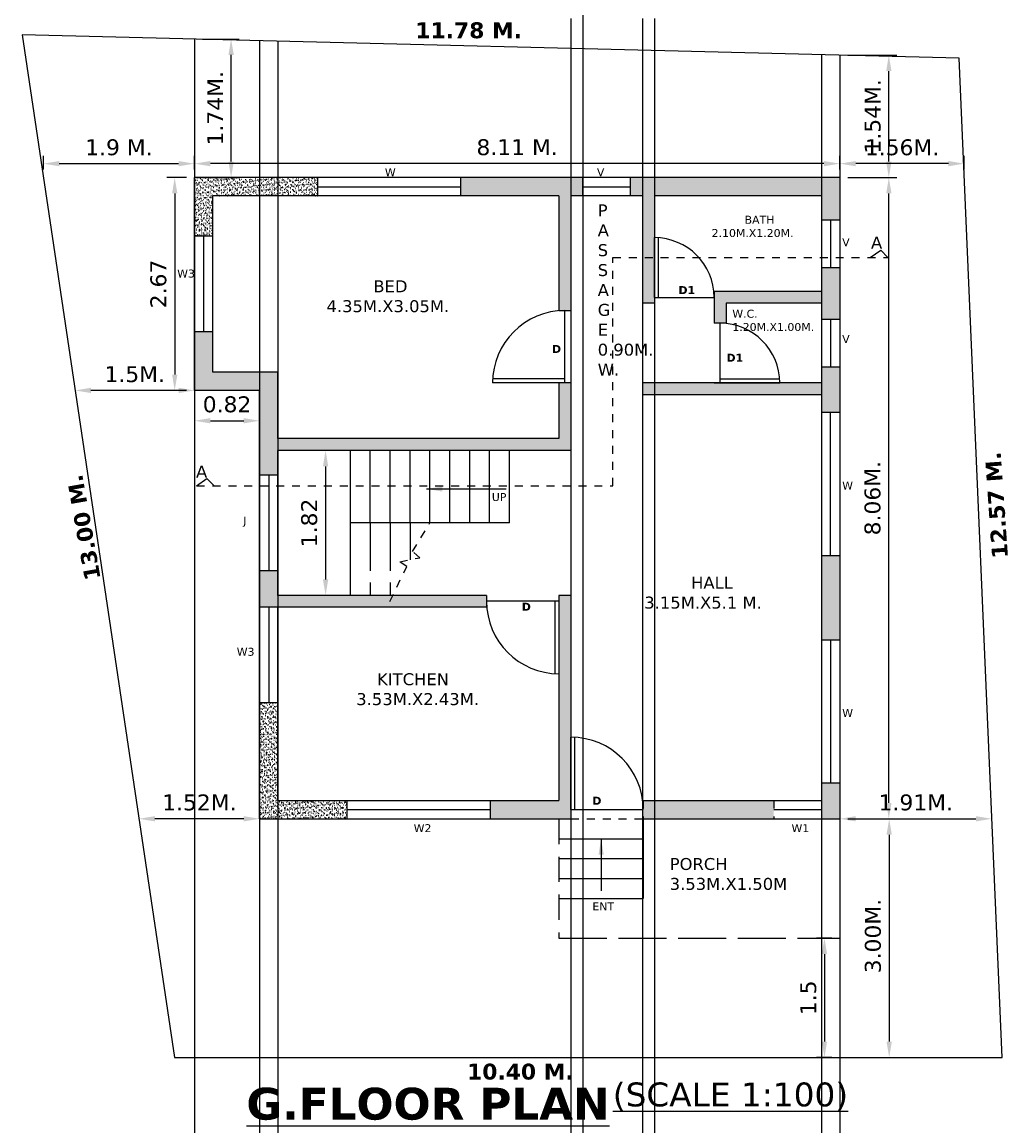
# Model space of a CAD drawing. Header units: millimetres. Extents: x 55 to 259, y 26 to 60.
# Tile 6 of 8: x 220 to 232, y 35 to 48. Entities that reach past the tile are written whole.
import ezdxf

# ---------------------------------------------------------------- set-up
doc = ezdxf.new("R2010")
doc.units = ezdxf.units.MM
doc.header["$LTSCALE"] = 0.05
for name, pattern in [('ACAD_ISO02W100', [15, 12, -3]), ('ACAD_ISO03W100', [30, 12, -18]), ('DASHED2', [9.525, 6.35, -3.175])]:
    doc.linetypes.add(name, pattern=pattern)
doc.styles.get("Standard").update_dxf_attribs({"font": 'verdana.ttf', "height": 0.2})
doc.dimstyles.new('ISO-25', dxfattribs={"dimtxt": 0.001, "dimasz": 0.2, "dimexe": 0.1, "dimexo": 0.1, "dimgap": 0.1, "dimtad": 3, "dimdsep": 46, "dimtxsty": 'Standard', "dimcen": -0.09, "dimclrd": 256, "dimclrt": 256, "dimazin": 0, "dimtfac": 1, "dimtmove": 0, "dimatfit": 3, "dimfxl": 1, "dimtolj": 1, "dimarcsym": 0})
pattern_1 = [(37.5, (-298.05499, 208.005908), (-0.0016000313, 0.0489413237), [0, -0.038608, 0, -0.04318, 0, -0.041275]), (7.5, (-298.05499, 208.00591), (0.044952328, 0.07168251), [0, -0.020828, 0, -0.034798, 0, -0.013335]), (327.5, (-298.086233, 208.005908), (0.079099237, 0.0001437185), [0, -0.0127, 0, -0.04572, 0, -0.05969]), (317.5, (-298.08623, 208.00591), (0.076355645, 0.022292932), [0, -0.00635, 0, -0.029972, 0, -0.03429])]

# ---------------------------------------------------------------- blocks, each defined once
blk = doc.blocks.new('*D48')
at = {"color": 0, "lineweight": -2, "ltscale": 0.05, "transparency": 16777216}
for p, q in [((230.222, 47.975), (230.838, 47.975)), ((230.222, 46.437), (230.838, 46.437))]:
    blk.add_line(p, q, dxfattribs=at)
at = {"lineweight": -2, "ltscale": 0.05, "transparency": 16777216}
blk.add_line((230.738, 46.637), (230.738, 47.775), dxfattribs=at)
at = {"ltscale": 0.05, "transparency": 16777216}
for points in [[(230.705, 47.775), (230.772, 47.775), (230.738, 47.975)], [(230.705, 46.637), (230.772, 46.637), (230.738, 46.437)]]:
    blk.add_solid(points, dxfattribs=at)
at = {"layer": 'Defpoints', "color": 0, "ltscale": 0.05, "transparency": 16777216}
for p in [(230.122, 47.975), (230.738, 47.975), (230.122, 46.437)]:
    blk.add_point(p, dxfattribs=at)
at = {"ltscale": 0.05, "transparency": 16777216, "insert": (230.536, 47.206), "char_height": 0.2, "attachment_point": 5, "rotation": 90}
blk.add_mtext('\\A1;1.54M.', dxfattribs=at)
blk = doc.blocks.new('*D49')
at = {"color": 0, "lineweight": -2, "ltscale": 0.05, "transparency": 16777216}
for p, q in [((230.222, 46.437), (230.838, 46.437)), ((230.222, 38.379), (230.838, 38.379))]:
    blk.add_line(p, q, dxfattribs=at)
at = {"lineweight": -2, "ltscale": 0.05, "transparency": 16777216}
blk.add_line((230.738, 38.579), (230.738, 46.237), dxfattribs=at)
at = {"ltscale": 0.05, "transparency": 16777216}
for points in [[(230.705, 46.237), (230.772, 46.237), (230.738, 46.437)], [(230.705, 38.579), (230.772, 38.579), (230.738, 38.379)]]:
    blk.add_solid(points, dxfattribs=at)
at = {"layer": 'Defpoints', "color": 0, "ltscale": 0.05, "transparency": 16777216}
for p in [(230.122, 46.437), (230.738, 46.437), (230.122, 38.379)]:
    blk.add_point(p, dxfattribs=at)
at = {"ltscale": 0.05, "transparency": 16777216, "insert": (230.534, 42.408), "char_height": 0.2, "attachment_point": 5, "rotation": 90}
blk.add_mtext('\\A1;8.06M.', dxfattribs=at)
blk = doc.blocks.new('*D50')
at = {"color": 0, "lineweight": -2, "ltscale": 0.05, "transparency": 16777216}
for p, q in [((230.222, 38.379), (230.843, 38.379)), ((230.222, 35.379), (230.843, 35.379))]:
    blk.add_line(p, q, dxfattribs=at)
at = {"lineweight": -2, "ltscale": 0.05, "transparency": 16777216}
blk.add_line((230.743, 38.179), (230.743, 35.579), dxfattribs=at)
at = {"ltscale": 0.05, "transparency": 16777216}
for points in [[(230.709, 38.179), (230.776, 38.179), (230.743, 38.379)], [(230.709, 35.579), (230.776, 35.579), (230.743, 35.379)]]:
    blk.add_solid(points, dxfattribs=at)
at = {"layer": 'Defpoints', "color": 0, "ltscale": 0.05, "transparency": 16777216}
for p in [(230.122, 38.379), (230.122, 35.379), (230.743, 35.379)]:
    blk.add_point(p, dxfattribs=at)
at = {"ltscale": 0.05, "transparency": 16777216, "insert": (230.539, 36.905), "char_height": 0.2, "attachment_point": 5, "rotation": 90}
blk.add_mtext('\\A1;3.00M.', dxfattribs=at)
blk = doc.blocks.new('*D51')
at = {"color": 0, "lineweight": -2, "ltscale": 0.05, "transparency": 16777216}
for p, q in [((220.111, 46.537), (220.111, 46.712)), ((222.01, 46.537), (222.01, 46.712))]:
    blk.add_line(p, q, dxfattribs=at)
at = {"lineweight": -2, "ltscale": 0.05, "transparency": 16777216}
blk.add_line((220.311, 46.612), (221.81, 46.612), dxfattribs=at)
at = {"ltscale": 0.05, "transparency": 16777216}
for points in [[(220.311, 46.645), (220.311, 46.579), (220.111, 46.612)], [(221.81, 46.645), (221.81, 46.579), (222.01, 46.612)]]:
    blk.add_solid(points, dxfattribs=at)
at = {"layer": 'Defpoints', "color": 0, "ltscale": 0.05, "transparency": 16777216}
for p in [(222.01, 46.612), (220.111, 46.437), (222.01, 46.437)]:
    blk.add_point(p, dxfattribs=at)
at = {"ltscale": 0.05, "transparency": 16777216, "insert": (221.061, 46.816), "char_height": 0.2, "attachment_point": 5}
blk.add_mtext('\\A1;1.9 M.', dxfattribs=at)
blk = doc.blocks.new('*D52')
at = {"color": 0, "lineweight": -2, "ltscale": 0.05, "transparency": 16777216}
for p, q in [((222.01, 46.537), (222.01, 46.712)), ((230.122, 46.537), (230.122, 46.712))]:
    blk.add_line(p, q, dxfattribs=at)
at = {"lineweight": -2, "ltscale": 0.05, "transparency": 16777216}
blk.add_line((229.922, 46.612), (222.21, 46.612), dxfattribs=at)
at = {"ltscale": 0.05, "transparency": 16777216}
for points in [[(222.21, 46.645), (222.21, 46.579), (222.01, 46.612)], [(229.922, 46.645), (229.922, 46.579), (230.122, 46.612)]]:
    blk.add_solid(points, dxfattribs=at)
at = {"layer": 'Defpoints', "color": 0, "ltscale": 0.05, "transparency": 16777216}
for p in [(222.01, 46.612), (222.01, 46.437), (230.122, 46.437)]:
    blk.add_point(p, dxfattribs=at)
at = {"ltscale": 0.05, "transparency": 16777216, "insert": (226.066, 46.817), "char_height": 0.2, "attachment_point": 5}
blk.add_mtext('\\A1;8.11 M.', dxfattribs=at)
blk = doc.blocks.new('*D53')
at = {"color": 0, "lineweight": -2, "ltscale": 0.05, "transparency": 16777216}
for p, q in [((230.122, 46.537), (230.122, 46.712)), ((231.687, 46.537), (231.687, 46.712))]:
    blk.add_line(p, q, dxfattribs=at)
at = {"lineweight": -2, "ltscale": 0.05, "transparency": 16777216}
blk.add_line((231.487, 46.612), (230.322, 46.612), dxfattribs=at)
at = {"ltscale": 0.05, "transparency": 16777216}
for points in [[(230.322, 46.645), (230.322, 46.579), (230.122, 46.612)], [(231.487, 46.645), (231.487, 46.579), (231.687, 46.612)]]:
    blk.add_solid(points, dxfattribs=at)
at = {"layer": 'Defpoints', "color": 0, "ltscale": 0.05, "transparency": 16777216}
for p in [(230.122, 46.612), (230.122, 46.437), (231.687, 46.437)]:
    blk.add_point(p, dxfattribs=at)
at = {"ltscale": 0.05, "transparency": 16777216, "insert": (230.904, 46.816), "char_height": 0.2, "attachment_point": 5}
blk.add_mtext('\\A1;1.56M.', dxfattribs=at)
blk = doc.blocks.new('*D54')
at = {"lineweight": -2, "ltscale": 0.05, "transparency": 16777216}
blk.add_line((222.63, 38.379), (221.513, 38.379), dxfattribs=at)
at = {"ltscale": 0.05, "transparency": 16777216}
for points in [[(221.513, 38.412), (221.513, 38.346), (221.313, 38.379)], [(222.63, 38.412), (222.63, 38.346), (222.83, 38.379)]]:
    blk.add_solid(points, dxfattribs=at)
at = {"layer": 'Defpoints', "color": 0, "ltscale": 0.05, "transparency": 16777216}
for p in [(221.313, 38.379), (221.313, 38.379), (222.83, 38.379)]:
    blk.add_point(p, dxfattribs=at)
at = {"ltscale": 0.05, "transparency": 16777216, "insert": (222.072, 38.583), "char_height": 0.2, "attachment_point": 5}
blk.add_mtext('\\A1;1.52M.', dxfattribs=at)
blk = doc.blocks.new('*D55')
at = {"lineweight": -2, "ltscale": 0.05, "transparency": 16777216}
blk.add_line((230.322, 38.379), (231.832, 38.379), dxfattribs=at)
at = {"ltscale": 0.05, "transparency": 16777216}
for points in [[(230.322, 38.412), (230.322, 38.346), (230.122, 38.379)], [(231.832, 38.412), (231.832, 38.346), (232.032, 38.379)]]:
    blk.add_solid(points, dxfattribs=at)
at = {"layer": 'Defpoints', "color": 0, "ltscale": 0.05, "transparency": 16777216}
for p in [(230.122, 38.379), (232.032, 38.379), (232.032, 38.379)]:
    blk.add_point(p, dxfattribs=at)
at = {"ltscale": 0.05, "transparency": 16777216, "insert": (231.077, 38.583), "char_height": 0.2, "attachment_point": 5}
blk.add_mtext('\\A1;1.91M.', dxfattribs=at)
blk = doc.blocks.new('*D56')
at = {"lineweight": -2, "ltscale": 0.05, "transparency": 16777216}
blk.add_line((221.81, 43.762), (220.71, 43.762), dxfattribs=at)
at = {"ltscale": 0.05, "transparency": 16777216}
for points in [[(220.71, 43.796), (220.71, 43.729), (220.51, 43.762)], [(221.81, 43.796), (221.81, 43.729), (222.01, 43.762)]]:
    blk.add_solid(points, dxfattribs=at)
at = {"layer": 'Defpoints', "color": 0, "ltscale": 0.05, "transparency": 16777216}
for p in [(220.51, 43.762), (220.51, 43.762), (222.01, 43.762)]:
    blk.add_point(p, dxfattribs=at)
at = {"ltscale": 0.05, "transparency": 16777216, "insert": (221.26, 43.965), "char_height": 0.2, "attachment_point": 5}
blk.add_mtext('\\A1;1.5M.', dxfattribs=at)
blk = doc.blocks.new('*D57')
at = {"color": 0, "lineweight": -2, "ltscale": 0.05, "transparency": 16777216}
for p, q in [((222.11, 48.178), (222.571, 48.178)), ((222.11, 46.437), (222.571, 46.437))]:
    blk.add_line(p, q, dxfattribs=at)
at = {"lineweight": -2, "ltscale": 0.05, "transparency": 16777216}
blk.add_line((222.471, 46.637), (222.471, 47.978), dxfattribs=at)
at = {"ltscale": 0.05, "transparency": 16777216}
for points in [[(222.438, 47.978), (222.505, 47.978), (222.471, 48.178)], [(222.438, 46.637), (222.505, 46.637), (222.471, 46.437)]]:
    blk.add_solid(points, dxfattribs=at)
at = {"layer": 'Defpoints', "color": 0, "ltscale": 0.05, "transparency": 16777216}
for p in [(222.01, 48.178), (222.471, 48.178), (222.01, 46.437)]:
    blk.add_point(p, dxfattribs=at)
at = {"ltscale": 0.05, "transparency": 16777216, "insert": (222.271, 47.308), "char_height": 0.2, "attachment_point": 5, "rotation": 90}
blk.add_mtext('\\A1;1.74M.', dxfattribs=at)
blk = doc.blocks.new('*D44')
at = {"color": 0, "lineweight": -2, "ltscale": 0.05, "transparency": 16777216}
for p, q in [((222.01, 43.662), (222.01, 43.281)), ((222.83, 43.662), (222.83, 43.281))]:
    blk.add_line(p, q, dxfattribs=at)
at = {"lineweight": -2, "ltscale": 0.05, "transparency": 16777216}
blk.add_line((222.21, 43.381), (222.63, 43.381), dxfattribs=at)
at = {"ltscale": 0.05, "transparency": 16777216}
for points in [[(222.21, 43.414), (222.21, 43.348), (222.01, 43.381)], [(222.63, 43.414), (222.63, 43.348), (222.83, 43.381)]]:
    blk.add_solid(points, dxfattribs=at)
at = {"layer": 'Defpoints', "color": 0, "ltscale": 0.05, "transparency": 16777216}
for p in [(222.01, 43.762), (222.83, 43.762), (222.83, 43.381)]:
    blk.add_point(p, dxfattribs=at)
at = {"ltscale": 0.05, "transparency": 16777216, "insert": (222.42, 43.586), "char_height": 0.2, "attachment_point": 5}
blk.add_mtext('\\A1;0.82', dxfattribs=at)
blk = doc.blocks.new('*D45')
at = {"color": 0, "lineweight": -2, "ltscale": 0.05, "transparency": 16777216}
for p, q in [((223.87, 43.007), (223.559, 43.007)), ((223.87, 41.187), (223.559, 41.187))]:
    blk.add_line(p, q, dxfattribs=at)
at = {"lineweight": -2, "ltscale": 0.05, "transparency": 16777216}
blk.add_line((223.659, 42.807), (223.659, 41.387), dxfattribs=at)
at = {"ltscale": 0.05, "transparency": 16777216}
for points in [[(223.625, 42.807), (223.692, 42.807), (223.659, 43.007)], [(223.625, 41.387), (223.692, 41.387), (223.659, 41.187)]]:
    blk.add_solid(points, dxfattribs=at)
at = {"layer": 'Defpoints', "color": 0, "ltscale": 0.05, "transparency": 16777216}
for p in [(223.97, 43.007), (223.659, 41.187), (223.97, 41.187)]:
    blk.add_point(p, dxfattribs=at)
at = {"ltscale": 0.05, "transparency": 16777216, "insert": (223.454, 42.097), "char_height": 0.2, "attachment_point": 5, "rotation": 90}
blk.add_mtext('\\A1;1.82', dxfattribs=at)
blk = doc.blocks.new('*D46')
at = {"color": 0, "lineweight": -2, "ltscale": 0.05, "transparency": 16777216}
for p, q in [((221.91, 46.437), (221.662, 46.437)), ((221.91, 43.762), (221.662, 43.762))]:
    blk.add_line(p, q, dxfattribs=at)
at = {"lineweight": -2, "ltscale": 0.05, "transparency": 16777216}
blk.add_line((221.762, 46.237), (221.762, 43.962), dxfattribs=at)
at = {"ltscale": 0.05, "transparency": 16777216}
for points in [[(221.729, 46.237), (221.796, 46.237), (221.762, 46.437)], [(221.729, 43.962), (221.796, 43.962), (221.762, 43.762)]]:
    blk.add_solid(points, dxfattribs=at)
at = {"layer": 'Defpoints', "color": 0, "ltscale": 0.05, "transparency": 16777216}
for p in [(222.01, 46.437), (221.762, 43.762), (222.01, 43.762)]:
    blk.add_point(p, dxfattribs=at)
at = {"ltscale": 0.05, "transparency": 16777216, "insert": (221.558, 45.1), "char_height": 0.2, "attachment_point": 5, "rotation": 90}
blk.add_mtext('\\A1;2.67', dxfattribs=at)
blk = doc.blocks.new('*D47')
at = {"color": 0, "lineweight": -2, "ltscale": 0.05, "transparency": 16777216}
for p, q in [((230.022, 36.879), (229.829, 36.879)), ((230.022, 35.379), (229.829, 35.379))]:
    blk.add_line(p, q, dxfattribs=at)
at = {"lineweight": -2, "ltscale": 0.05, "transparency": 16777216}
blk.add_line((229.929, 36.679), (229.929, 35.579), dxfattribs=at)
at = {"ltscale": 0.05, "transparency": 16777216}
for points in [[(229.896, 36.679), (229.962, 36.679), (229.929, 36.879)], [(229.896, 35.579), (229.962, 35.579), (229.929, 35.379)]]:
    blk.add_solid(points, dxfattribs=at)
at = {"layer": 'Defpoints', "color": 0, "ltscale": 0.05, "transparency": 16777216}
for p in [(230.122, 36.879), (229.929, 35.379), (230.122, 35.379)]:
    blk.add_point(p, dxfattribs=at)
at = {"ltscale": 0.05, "transparency": 16777216, "insert": (229.727, 36.129), "char_height": 0.2, "attachment_point": 5, "rotation": 90}
blk.add_mtext('\\A1;1.5', dxfattribs=at)

msp = doc.modelspace()

# ---------------------------------------------------------------- hatches: boundary and pattern name
at = {"ltscale": 0.05}
h = msp.add_hatch(dxfattribs=at)
h.set_pattern_fill('AR-SAND', color=256, scale=0.001, style=0)
h.set_pattern_definition(pattern_1)
h.paths.add_polyline_path([(223.556, 46.437), (222.01, 46.437), (222.01, 45.7), (222.24, 45.7), (222.24, 46.207), (223.556, 46.207)])
h = msp.add_hatch(dxfattribs=at)
h.set_pattern_fill('AR-SAND', color=256, scale=0.001, style=0)
h.set_pattern_definition(pattern_1)
h.paths.add_polyline_path([(226.892, 46.437), (225.356, 46.437), (225.356, 46.207), (226.592, 46.207), (226.592, 44.767), (226.742, 44.767), (226.742, 46.207), (226.892, 46.207)])
h = msp.add_hatch(dxfattribs=at)
h.set_pattern_fill('AR-SAND', color=256, scale=0.001, style=0)
h.set_pattern_definition(pattern_1)
h.paths.add_polyline_path([(230.122, 46.437), (227.492, 46.437), (227.492, 46.207), (227.642, 46.207), (227.642, 45.432), (227.792, 45.432), (227.792, 45.682), (227.792, 46.207), (229.892, 46.207), (229.892, 45.907), (230.122, 45.907)])
h.paths.add_polyline_path([(227.792, 45.432), (227.642, 45.432), (227.642, 44.857), (227.792, 44.857), (227.792, 45.007)])
h = msp.add_hatch(dxfattribs=at)
h.set_pattern_fill('AR-SAND', color=256, scale=0.001, style=0)
h.set_pattern_definition(pattern_1)
h.paths.add_polyline_path([(230.122, 45.307), (229.892, 45.307), (229.892, 45.007), (228.542, 45.007), (228.542, 44.607), (228.692, 44.607), (228.692, 44.857), (229.892, 44.857), (229.892, 44.657), (230.122, 44.657)])
h.paths.add_polyline_path([(230.122, 44.057), (229.892, 44.057), (229.892, 43.857), (227.642, 43.857), (227.642, 43.707), (229.892, 43.707), (229.892, 43.487), (230.122, 43.487)])
h = msp.add_hatch(dxfattribs=at)
h.set_pattern_fill('AR-SAND', color=256, scale=0.001, style=0)
h.set_pattern_definition(pattern_1)
h.paths.add_polyline_path([(223.06, 41.497), (222.83, 41.497), (222.83, 41.037), (223.06, 41.037), (225.682, 41.037), (225.682, 41.187), (223.06, 41.187)])
h.paths.add_polyline_path([(223.06, 43.992), (222.24, 43.992), (222.24, 44.5), (222.01, 44.5), (222.01, 43.762), (222.83, 43.762), (222.83, 42.697), (223.06, 42.697), (223.06, 43.007), (226.742, 43.007), (226.742, 43.857), (226.592, 43.857), (226.592, 43.157), (223.06, 43.157)])
h = msp.add_hatch(dxfattribs=at)
h.set_pattern_fill('AR-SAND', color=256, scale=0.001, style=0)
h.set_pattern_definition(pattern_1)
h.paths.add_polyline_path([(230.122, 41.687), (229.892, 41.687), (229.892, 40.629), (230.122, 40.629)])
h.paths.add_polyline_path([(230.122, 38.829), (229.892, 38.829), (229.892, 38.609), (229.892, 38.379), (230.122, 38.379)])
h.paths.add_polyline_path([(229.292, 38.609), (227.652, 38.609), (227.652, 38.379), (229.292, 38.379)])
h = msp.add_hatch(dxfattribs=at)
h.set_pattern_fill('AR-SAND', color=256, scale=0.001, style=0)
h.set_pattern_definition(pattern_1)
h.paths.add_polyline_path([(226.742, 39.404), (226.742, 41.187), (226.592, 41.187), (226.592, 38.609), (225.726, 38.609), (225.726, 38.379), (226.742, 38.379), (226.742, 38.609)])
h = msp.add_hatch(dxfattribs=at)
h.set_pattern_fill('AR-SAND', color=256, scale=0.001, style=0)
h.set_pattern_definition(pattern_1)
h.paths.add_polyline_path([(223.926, 38.609), (223.06, 38.609), (223.06, 39.837), (222.83, 39.837), (222.83, 38.379), (223.926, 38.379)])

# ---------------------------------------------------------------- linework, layer by layer
for p, q in [((219.844, 48.232), (221.761, 35.379)), ((231.622, 47.937), (219.844, 48.232)), ((232.161, 35.379), (231.622, 47.937)), ((230.122, 46.437), (222.01, 46.437)), ((222.01, 43.762), (222.01, 46.437)), ((230.122, 46.437), (230.122, 38.379)), ((222.24, 43.992), (222.24, 46.207)), ((226.592, 46.207), (222.24, 46.207)), ((226.592, 46.207), (226.592, 44.767)), ((226.742, 46.207), (226.742, 44.767)), ((227.642, 46.207), (226.742, 46.207)), ((227.642, 46.207), (227.642, 44.857)), ((229.892, 46.207), (227.792, 46.207)), ((227.792, 46.207), (227.792, 45.007)), ((229.892, 46.207), (229.892, 45.007)), ((227.792, 45.007), (227.792, 44.857)), ((229.892, 45.007), (228.542, 45.007)), ((228.542, 45.007), (228.542, 44.607)), ((227.792, 44.857), (227.642, 44.857)), ((229.892, 44.857), (228.692, 44.857)), ((228.692, 44.857), (228.692, 44.607)), ((229.892, 44.857), (229.892, 43.857)), ((226.592, 44.767), (226.742, 44.767)), ((228.692, 44.607), (228.542, 44.607)), ((223.06, 43.992), (222.24, 43.992)), ((223.06, 43.157), (223.06, 43.992)), ((226.592, 43.857), (226.592, 43.157)), ((226.742, 43.857), (226.592, 43.857)), ((226.742, 43.857), (226.742, 43.007)), ((229.892, 43.857), (227.642, 43.857)), ((227.642, 43.857), (227.642, 43.707)), ((228.542, 43.857), (228.692, 43.857)), ((222.83, 43.762), (222.01, 43.762)), ((222.83, 38.379), (222.83, 43.762)), ((229.892, 43.707), (227.642, 43.707)), ((229.892, 43.707), (229.892, 38.609)), ((229.892, 43.487), (230.122, 43.487)), ((226.592, 43.157), (223.06, 43.157)), ((226.742, 43.007), (223.06, 43.007)), ((223.06, 41.187), (223.06, 43.007)), ((223.97, 41.187), (223.97, 43.007)), ((223.97, 41.187), (223.97, 43.007)), ((224.22, 42.097), (224.22, 43.007)), ((224.47, 42.097), (224.47, 43.007)), ((224.72, 42.097), (224.72, 43.007)), ((224.97, 42.097), (224.97, 43.007)), ((225.22, 42.097), (225.22, 43.007)), ((225.47, 42.097), (225.47, 43.007)), ((225.72, 42.097), (225.72, 43.007)), ((225.97, 42.097), (225.97, 43.007)), ((225.97, 42.097), (223.97, 42.097)), ((229.892, 41.687), (230.122, 41.687)), ((225.682, 41.187), (223.06, 41.187)), ((225.682, 41.187), (225.682, 41.037)), ((226.742, 41.187), (226.592, 41.187)), ((226.592, 41.187), (226.592, 38.609)), ((226.742, 41.187), (226.742, 38.609)), ((223.06, 38.609), (223.06, 41.037)), ((225.682, 41.037), (223.06, 41.037)), ((229.892, 40.629), (230.122, 40.629)), ((229.892, 38.829), (230.122, 38.829)), ((223.06, 38.609), (226.592, 38.609)), ((227.652, 38.609), (229.892, 38.609)), ((222.83, 38.379), (226.742, 38.379)), ((227.652, 38.379), (230.122, 38.379)), ((221.761, 35.379), (232.161, 35.379))]:
    msp.add_line(p, q)
for p, q in [((223.556, 46.437), (223.556, 46.207)), ((225.356, 46.437), (225.356, 46.207)), ((226.892, 46.207), (226.892, 46.437)), ((227.492, 46.207), (227.492, 46.437)), ((223.556, 46.322), (225.356, 46.322)), ((226.892, 46.322), (227.492, 46.322)), ((229.892, 45.907), (230.122, 45.907)), ((230.007, 45.907), (230.007, 45.307)), ((222.24, 45.7), (222.01, 45.7)), ((222.125, 45.7), (222.125, 44.5)), ((227.792, 44.932), (227.792, 45.682)), ((227.842, 44.932), (227.842, 45.682)), ((230.505, 45.432), (230.637, 45.523)), ((230.637, 45.523), (230.726, 45.432)), ((229.892, 45.307), (230.122, 45.307)), ((227.792, 44.932), (228.542, 44.932)), ((226.667, 43.857), (226.667, 44.767)), ((228.617, 43.857), (228.617, 44.607)), ((229.892, 44.657), (230.122, 44.657)), ((230.007, 44.657), (230.007, 44.057)), ((222.24, 44.5), (222.01, 44.5)), ((229.892, 44.057), (230.122, 44.057)), ((226.667, 43.907), (225.757, 43.907)), ((226.667, 43.857), (225.757, 43.857)), ((228.617, 43.907), (229.367, 43.907)), ((228.617, 43.857), (229.367, 43.857)), ((230.007, 41.687), (230.007, 43.487)), ((222.037, 42.564), (222.168, 42.655)), ((222.168, 42.655), (222.257, 42.564)), ((223.06, 42.697), (222.83, 42.697)), ((222.945, 42.697), (222.945, 41.497)), ((223.06, 41.497), (222.83, 41.497)), ((226.592, 41.112), (225.682, 41.112)), ((226.542, 41.112), (226.542, 40.202)), ((226.592, 41.112), (226.592, 40.202)), ((223.06, 41.037), (222.83, 41.037)), ((222.945, 41.037), (222.945, 39.837)), ((230.007, 40.629), (230.007, 38.829)), ((223.06, 39.837), (222.83, 39.837)), ((226.742, 38.494), (226.742, 39.404)), ((226.792, 38.494), (226.792, 39.404)), ((223.926, 38.609), (223.926, 38.379)), ((225.726, 38.609), (225.726, 38.379)), ((223.926, 38.494), (225.726, 38.494)), ((226.742, 38.494), (227.652, 38.494)), ((229.292, 38.494), (229.892, 38.494)), ((227.652, 38.379), (227.652, 37.379)), ((226.592, 38.129), (227.652, 38.129)), ((226.592, 37.879), (227.652, 37.879)), ((226.592, 37.629), (227.652, 37.629)), ((226.592, 37.379), (227.652, 37.379))]:
    msp.add_line(p, q, dxfattribs=at)
at = {"linetype": 'ACAD_ISO03W100', "ltscale": 0.05}
for p, q in [((227.27, 42.564), (227.27, 45.432)), ((227.27, 45.432), (230.726, 45.432)), ((222.037, 42.564), (227.27, 42.564))]:
    msp.add_line(p, q, dxfattribs=at)
at = {"linetype": 'ACAD_ISO02W100'}
for p, q in [((224.22, 42.097), (224.22, 41.187)), ((224.47, 42.097), (224.47, 41.187)), ((224.72, 42.097), (224.72, 41.635)), ((226.592, 36.879), (230.122, 36.879))]:
    msp.add_line(p, q, dxfattribs=at)
at = {"linetype": 'DASHED2', "ltscale": 0.05}
for p, q in [((224.753, 41.74), (224.97, 42.097)), ((224.59, 41.61), (224.843, 41.659)), ((224.843, 41.659), (224.753, 41.74)), ((224.468, 41.11), (224.678, 41.548)), ((224.678, 41.548), (224.59, 41.61)), ((226.742, 38.609), (226.742, 38.379)), ((227.652, 38.609), (227.652, 38.379)), ((229.292, 38.609), (229.292, 38.379)), ((229.892, 38.609), (229.892, 38.379)), ((226.742, 38.379), (227.652, 38.379))]:
    msp.add_line(p, q, dxfattribs=at)
at = {"linetype": 'DASHED2'}
for p, q in [((226.592, 38.379), (226.592, 36.879)), ((230.122, 38.379), (230.122, 36.879))]:
    msp.add_line(p, q, dxfattribs=at)
at = {"ltscale": 0.05}
for p in [(226.892, 51.811), (226.742, 48.438), (227.642, 48.438), (227.792, 48.438), (222.01, 48.178), (222.83, 48.157), (223.06, 48.152), (229.892, 47.98), (230.122, 47.975), (230.122, 47.975)]:
    msp.add_ray(p, (0, -1), dxfattribs=at)
for centre, radius, start, end in [((227.792, 44.932), 0.75, 0, 90), ((226.667, 43.857), 0.91, 90, 180), ((228.617, 43.857), 0.75, 0, 90), ((226.592, 41.112), 0.91, 180, 270), ((226.742, 38.494), 0.91, 0, 90)]:
    msp.add_arc(centre, radius, start, end, dxfattribs=at)

# ---------------------------------------------------------------- texts
at = {"attachment_point": 1}
for s, insert, char_height, width in [('{\\fVerdana|b1|i0|c0|p34;\\H1.333x;11.78 M.}', (224.787, 48.388), 0.15, 3.16005), ('W', (224.404, 46.554), 0.1, 0.3843), ('V', (227.069, 46.554), 0.1, 0.3843), ('P\\PA\\PS\\PS\\PA\\PG\\PE\\P0.90M.\\P W.', (227.079, 46.1), 0.15, 0.26637), ('     {\\H0.6667x;  BATH\\P2.10M.X1.20M.}', (228.511, 45.957), 0.15, 2.1), ('V', (230.152, 45.674), 0.1, 0.3843), ('A', (230.514, 45.695), 0.15, 0.3843), ('W3', (221.793, 45.281), 0.1, 0.3843), ('         BED\\P4.35M.X3.05M.', (223.67, 45.146), 0.15, 3.16005), ('{\\fVerdana|b1|i0|c0|p34;D1}', (228.094, 45.073), 0.1, 1.40284), ('W.C.\\P1.20M.X1.00M.', (228.771, 44.776), 0.1, 1.40284), ('V', (230.152, 44.458), 0.1, 0.3843), ('{\\fVerdana|b1|i0|c0|p34;D}', (226.505, 44.333), 0.1, 1.40284), ('{\\fVerdana|b1|i0|c0|p34;D1}', (228.698, 44.223), 0.1, 1.40284), ('A', (222.03, 42.817), 0.15, 0.3843), ('W', (230.152, 42.616), 0.1, 0.3843), ('UP', (225.748, 42.473), 0.1, 1.40284), ('J', (222.622, 42.176), 0.1, 0.3843), ('         HALL\\P3.15M.X5.1 M.', (227.664, 41.421), 0.15, 3.16005), ('{\\fVerdana|b1|i0|c0|p34;D}', (226.125, 41.094), 0.1, 1.40284), ('W3', (222.542, 40.528), 0.1, 0.3843), ('    KITCHEN\\P3.53M.X2.43M.', (224.044, 40.208), 0.15, 3.16005), ('W', (230.152, 39.758), 0.1, 0.3843), ('{\\fVerdana|b1|i0|c0|p34;D}', (227.012, 38.656), 0.1, 1.40284), ('W2', (224.766, 38.311), 0.1, 0.3843), ('W1', (229.515, 38.311), 0.1, 0.3843), ('PORCH\\P3.53M.X1.50M', (227.984, 37.886), 0.15, 2.63781), ('ENT', (227.012, 37.328), 0.1, 1.40284), ('{\\fVerdana|b1|i0|c0|p34;\\H1.333x;10.40 M.}', (225.437, 35.302), 0.15, 3.16005), ('{\\H0.5x;\\L(SCALE 1:100)}', (227.269, 35.065), 0.6, 4.72173), ('{\\fVerdana|b1|i0|c0|p34;\\H0.8x;\\LG.FLOOR PLAN}', (222.663, 34.999), 0.5, 8.85547)]:
    msp.add_mtext(s, dxfattribs=dict(at, insert=insert, char_height=char_height, width=width))
at = {"char_height": 0.15, "width": 3.16005, "attachment_point": 1}
for s, insert, rotation in [('{\\fVerdana|b1|i0|c0|p34;\\H1.333x;12.57 M.}', (232.037, 41.645), 93.9831), ('{\\fVerdana|b1|i0|c0|p34;\\H1.333x;13.00 M.}', (220.635, 41.363), 100.0248)]:
    msp.add_mtext(s, dxfattribs=dict(at, insert=insert, rotation=rotation))

# ---------------------------------------------------------------- dimensions: what is measured, and where the dimension line sits
at = {"ltscale": 0.05}
for p1, p2, distance, text, picture, middle in [((222.01, 46.437), (222.01, 48.178), -0.461, '<>M.', '*D57', (222.271, 47.308)), ((230.122, 46.437), (222.01, 46.437), -0.175, '<> M.', '*D52', (226.066, 46.817)), ((230.122, 38.379), (230.122, 46.437), -0.616, '<>M.', '*D49', (230.534, 42.408)), ((222.01, 43.762), (220.51, 43.762), 0, '<>M.', '*D56', (221.26, 43.965)), ((230.122, 38.379), (232.032, 38.379), 0, '<>M.', '*D55', (231.077, 38.583))]:
    dim = msp.add_aligned_dim(p1=p1, p2=p2, distance=distance, text=text, dimstyle='ISO-25', dxfattribs=at)
    dim.commit()
    dim.dimension.update_dxf_attribs({"geometry": picture, "text_midpoint": middle})
for base, p1, p2, angle, text, picture, middle in [((230.738, 47.975), (230.122, 46.437), (230.122, 47.975), 90, '<>M.', '*D48', (230.738, 47.206)), ((222.01, 46.612), (220.111, 46.437), (222.01, 46.437), 360, '<> M.', '*D51', (221.061, 46.612)), ((230.1223, 46.6119), (231.6866, 46.4371), (230.1223, 46.4371), 180, '<>M.', '*D53', (230.9044, 46.6119)), ((221.313, 38.379), (222.83, 38.379), (221.313, 38.379), 180, '<>M.', '*D54', (222.072, 38.379)), ((230.743, 35.379), (230.122, 38.379), (230.122, 35.379), 270, '<>.00M.', '*D50', (230.743, 36.905))]:
    dim = msp.add_linear_dim(base=base, p1=p1, p2=p2, angle=angle, text=text, dimstyle='ISO-25', dxfattribs=at)
    dim.commit()
    dim.dimension.update_dxf_attribs({"geometry": picture, "text_midpoint": middle, "dimtype": 161})
for p1, p2, distance, picture, middle in [((222.0102, 46.4371), (222.0102, 43.7622), -0.248, '*D46', (221.558, 45.0997)), ((222.01, 43.762), (222.83, 43.762), -0.381, '*D44', (222.42, 43.586)), ((223.97, 43.007), (223.97, 41.187), -0.311, '*D45', (223.454, 42.097)), ((230.122, 36.879), (230.122, 35.379), -0.193, '*D47', (229.727, 36.129))]:
    dim = msp.add_aligned_dim(p1=p1, p2=p2, distance=distance, dimstyle='ISO-25', dxfattribs=at)
    dim.commit()
    dim.dimension.update_dxf_attribs({"geometry": picture, "text_midpoint": middle})

# ---------------------------------------------------------------- leaders
for points in [[(224.928, 42.524), (225.928, 42.524)], [(227.122, 38.129), (227.122, 37.473)]]:
    msp.add_leader(points, dimstyle='ISO-25', override={"dimgap": 0.62, "dimtad": 0}, dxfattribs=at)

doc.saveas('drawing.dxf')
